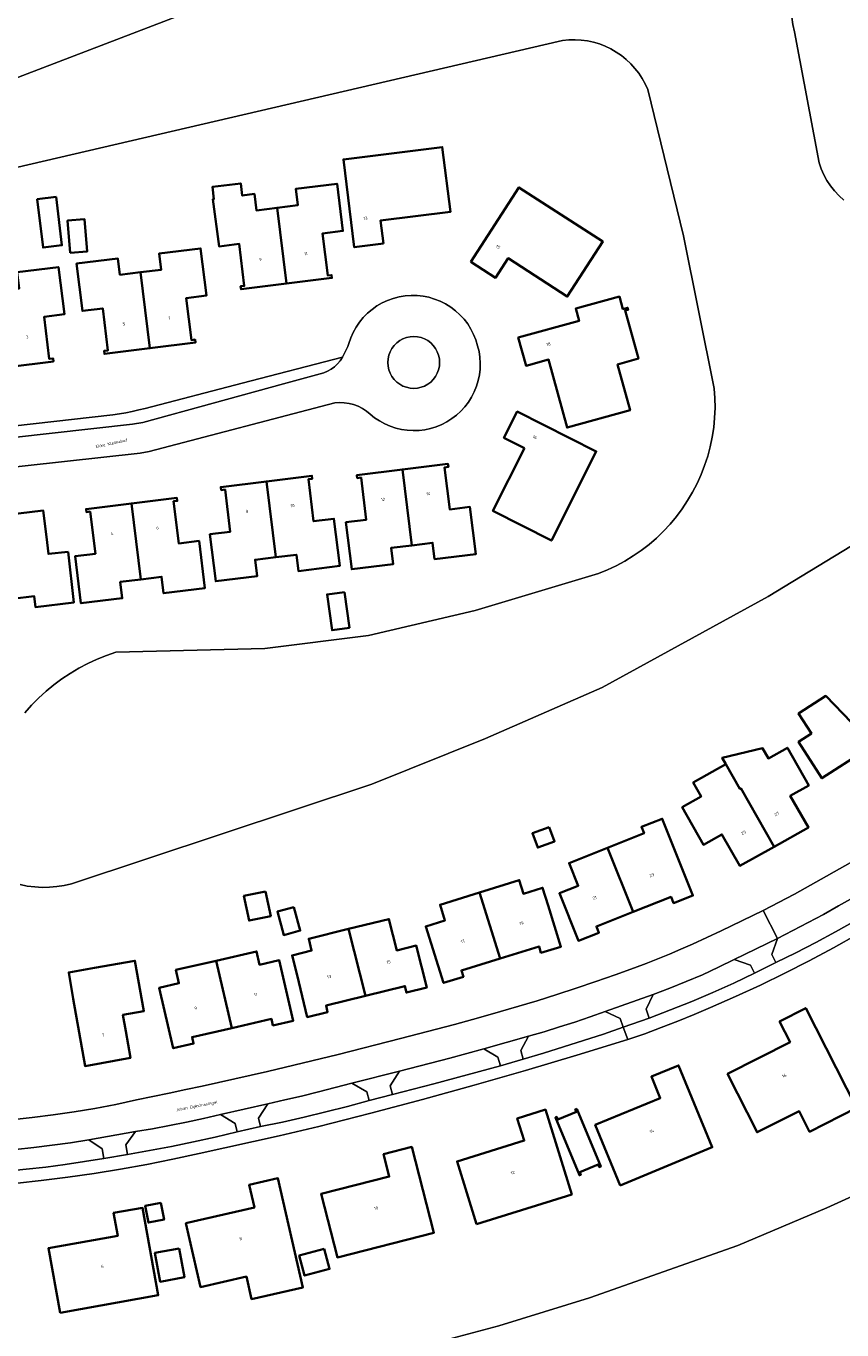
# Model space of a CAD drawing. Header units: metres. Extents: x 229229 to 231729, y 593167 to 595667.
# Tile 237 of 256: x 230931 to 231051, y 594683 to 594874. Entities that reach past the tile are written whole.
import ezdxf
from ezdxf.enums import TextEntityAlignment as Align

# ---------------------------------------------------------------- set-up
doc = ezdxf.new("R2010")
doc.units = ezdxf.units.M
for name, color, linetype, lineweight in [('B-WE-GR-GROENVOORZIENING-GV', 80, 'Continuous', 18), ('B-WE-OG-BEBOUWING-GV', 7, 'Continuous', 35), ('B-WE-OG-BEBOUWING-T18', 10, 'Continuous', 18), ('B-WE-OG-BEBOUWING_SCHUUR-GV', 7, 'Continuous', 35), ('B-WE-OG-TERREIN_ERF-GV', 7, 'Continuous', 18), ('B-WE-OG-TOPOGRAFIE-T18', 10, 'Continuous', 18), ('B-WE-OG-WATER-GV', 130, 'Continuous', 18), ('B-WE-VH-VERHARDING_OPEN-GV', 252, 'Continuous', 18)]:
    doc.layers.add(name, color=color, linetype=linetype, lineweight=lineweight)
doc.styles.add('NLCS-ISO-M250-T18', font='NLCS-ISO.ttf', dxfattribs={"height": 0.45})

msp = doc.modelspace()

# ---------------------------------------------------------------- linework, layer by layer
at = {"layer": 'B-WE-GR-GROENVOORZIENING-GV'}
for points in [[(230984.1, 594824.852), (230984.139, 594824.312), (230984.254, 594823.783), (230984.443, 594823.276), (230984.702, 594822.8), (230985.027, 594822.367), (230985.41, 594821.984), (230985.843, 594821.659), (230986.319, 594821.4), (230986.826, 594821.211), (230987.355, 594821.096), (230987.895, 594821.057), (230988.435, 594821.096), (230988.964, 594821.211), (230989.471, 594821.4), (230989.947, 594821.659), (230990.38, 594821.984), (230990.763, 594822.367), (230991.088, 594822.8), (230991.347, 594823.276), (230991.536, 594823.783), (230991.651, 594824.312), (230991.69, 594824.852), (230991.651, 594825.392), (230991.536, 594825.921), (230991.347, 594826.428), (230991.088, 594826.904), (230990.763, 594827.337), (230990.38, 594827.72), (230989.947, 594828.045), (230989.471, 594828.304), (230988.964, 594828.493), (230988.435, 594828.608), (230987.895, 594828.647), (230987.355, 594828.608), (230986.826, 594828.493), (230986.319, 594828.304), (230985.843, 594828.045), (230985.41, 594827.72), (230985.027, 594827.337), (230984.702, 594826.904), (230984.443, 594826.428), (230984.254, 594825.921), (230984.139, 594825.392)], [(231055.386, 594744.753), (231054.673, 594745.951), (231052.333, 594746.538), (231050.128, 594745.282), (231047.907, 594744.053), (231045.672, 594742.85), (231043.423, 594741.675), (231041.16, 594740.526), (231040.36, 594738.154), (231040.935, 594736.982), (231043.875, 594738.442), (231046.791, 594739.95), (231049.682, 594741.504), (231052.547, 594743.106)], [(231037.791, 594735.426), (231037.212, 594736.615), (231034.849, 594737.441), (231032.524, 594736.3), (231030.171, 594735.218), (231027.792, 594734.197), (231025.387, 594733.235), (231022.959, 594732.335), (231021.929, 594730.159), (231022.383, 594728.877), (231025.521, 594730.051), (231028.632, 594731.293), (231031.715, 594732.604), (231034.768, 594733.982)], [(231018.593, 594727.517), (231018.128, 594728.793), (231015.949, 594729.817), (231013.721, 594729.039), (231011.483, 594728.289), (231009.237, 594727.565), (231006.981, 594726.869), (231004.718, 594726.201), (231003.588, 594724.122), (231003.947, 594722.849), (231006.893, 594723.729), (231009.831, 594724.636), (231012.76, 594725.57), (231015.681, 594726.53)], [(231000.589, 594721.896), (231000.225, 594723.167), (230998.171, 594724.342), (230993.167, 594722.987), (230985.793, 594721.081), (230984.459, 594718.953), (230984.761, 594717.664), (230990.814, 594719.229)], [(230981.369, 594716.81), (230981.026, 594718.09), (230978.844, 594719.335), (230976.393, 594718.68), (230973.935, 594718.052), (230971.471, 594717.451), (230969, 594716.876), (230966.523, 594716.329), (230965.151, 594714.235), (230965.436, 594712.986), (230968.647, 594713.644), (230971.847, 594714.355), (230975.035, 594715.12), (230978.209, 594715.939)], [(230962.011, 594712.223), (230961.73, 594713.455), (230959.586, 594714.747), (230957.109, 594714.176), (230954.624, 594713.64), (230952.132, 594713.138), (230949.634, 594712.671), (230947.129, 594712.238), (230945.731, 594710.29), (230945.954, 594708.911), (230949.186, 594709.467), (230952.409, 594710.077), (230955.621, 594710.739), (230958.822, 594711.455)], [(230942.277, 594709.701), (230940.326, 594711.037), (230937.638, 594710.621), (230934.944, 594710.244), (230932.245, 594709.907), (230929.541, 594709.61), (230926.833, 594709.353), (230925.312, 594707.518), (230925.411, 594706.269), (230928.272, 594706.474), (230931.129, 594706.735), (230933.98, 594707.051), (230936.824, 594707.423), (230939.66, 594707.85), (230942.488, 594708.332)]]:
    msp.add_lwpolyline(points, close=True, dxfattribs=at)
at = {"layer": 'B-WE-OG-BEBOUWING-GV'}
for points in [[(230983.443, 594842.252), (230983.024, 594845.631), (230993.26, 594846.9), (230992.073, 594856.388), (230977.582, 594854.584), (230979.188, 594841.721)], [(230969.25, 594836.386), (230967.884, 594847.491), (230964.86, 594847.112), (230964.559, 594849.512), (230962.778, 594849.289), (230962.554, 594851.073), (230958.4, 594850.552), (230958.624, 594848.768), (230958.459, 594848.747), (230959.371, 594841.842), (230962.34, 594842.198), (230963.076, 594836.062), (230962.532, 594835.997), (230962.592, 594835.559)], [(230967.884, 594847.491), (230969.25, 594836.386), (230975.919, 594837.215), (230975.865, 594837.651), (230975.31, 594837.582), (230974.545, 594843.74), (230977.519, 594844.109), (230976.662, 594851.011), (230970.612, 594850.252), (230970.91, 594847.871)], [(230996.274, 594839.573), (230999.891, 594837.25), (231001.748, 594840.097), (231010.383, 594834.503), (231015.589, 594842.569), (231003.3, 594850.481)], [(230935.501, 594849.075), (230932.735, 594848.74), (230933.592, 594841.667), (230936.358, 594842.002)], [(230937.591, 594840.905), (230940.061, 594841.11), (230939.67, 594845.821), (230937.2, 594845.615)], [(230947.872, 594838.046), (230949.257, 594826.93), (230955.926, 594827.76), (230955.872, 594828.196), (230955.327, 594828.128), (230954.564, 594834.266), (230957.534, 594834.635), (230956.674, 594841.545), (230950.62, 594840.808), (230950.911, 594838.416)], [(230928.439, 594824.173), (230935.107, 594825.004), (230935.053, 594825.44), (230934.508, 594825.372), (230933.741, 594831.527), (230936.714, 594831.897), (230935.853, 594838.805), (230929.792, 594838.059), (230930.086, 594835.675), (230927.059, 594835.303)], [(230947.872, 594838.046), (230944.848, 594837.678), (230944.558, 594840.06), (230938.504, 594839.323), (230939.354, 594832.406), (230942.331, 594832.772), (230943.088, 594826.609), (230942.542, 594826.542), (230942.592, 594826.101), (230949.257, 594826.93)], [(231018.533, 594832.673), (231018.034, 594834.501), (231011.618, 594832.748), (231012.118, 594830.921), (231003.206, 594828.486), (231004.355, 594824.379), (231007.636, 594825.273), (231010.358, 594815.327), (231019.59, 594817.854), (231017.755, 594824.569), (231020.803, 594825.42), (231018.856, 594832.449), (231019.298, 594832.572), (231019.217, 594832.86)], [(231004.133, 594812.284), (230999.488, 594803.106), (231008.06, 594798.778), (231014.64, 594811.825), (231003.05, 594817.653), (231001.104, 594813.817)], [(230987.607, 594798.076), (230990.644, 594798.449), (230990.938, 594796.058), (230996.99, 594796.802), (230996.131, 594803.71), (230993.167, 594803.345), (230992.411, 594809.49), (230992.964, 594809.558), (230992.906, 594810.008), (230986.237, 594809.181)], [(230967.68, 594796.337), (230970.706, 594796.709), (230971, 594794.318), (230977.053, 594795.063), (230976.199, 594801.963), (230973.229, 594801.596), (230972.469, 594807.744), (230973.023, 594807.813), (230972.968, 594808.258), (230966.319, 594807.434)], [(230986.237, 594809.181), (230979.571, 594808.355), (230979.625, 594807.92), (230980.179, 594807.988), (230980.94, 594801.833), (230977.962, 594801.465), (230978.815, 594794.568), (230984.877, 594795.313), (230984.583, 594797.704), (230987.607, 594798.076)], [(230966.319, 594807.434), (230959.636, 594806.605), (230959.703, 594806.16), (230960.257, 594806.228), (230961.016, 594800.072), (230958.037, 594799.705), (230958.886, 594792.817), (230964.939, 594793.562), (230964.643, 594795.963), (230967.68, 594796.337)], [(230947.927, 594793.097), (230946.545, 594804.201), (230939.887, 594803.379), (230939.942, 594802.947), (230940.496, 594803.016), (230941.266, 594796.848), (230938.286, 594796.477), (230939.145, 594789.586), (230945.198, 594790.339), (230944.902, 594792.721)], [(230946.545, 594804.201), (230947.927, 594793.097), (230950.955, 594793.474), (230951.254, 594791.073), (230957.307, 594791.826), (230956.45, 594798.729), (230953.469, 594798.359), (230952.704, 594804.519), (230953.258, 594804.588), (230953.204, 594805.024)], [(230937.262, 594797.147), (230934.373, 594796.81), (230934.083, 594799.298), (230933.632, 594803.164), (230925.105, 594802.131), (230925.596, 594798.012), (230927.102, 594798.186), (230927.704, 594792.985), (230927.896, 594793), (230929.107, 594790.255), (230932.297, 594790.618), (230932.476, 594789.048), (230938.128, 594789.721)], [(230977.755, 594791.242), (230975.206, 594790.89), (230975.93, 594785.647), (230978.479, 594785.999)], [(231049.574, 594765.202), (231052.169, 594766.888), (231055.079, 594762.409), (231059.908, 594765.514), (231054.564, 594773.759), (231052.007, 594772.117), (231048.249, 594776.019), (231044.268, 594773.462), (231046.146, 594770.539), (231044.255, 594769.324), (231047.689, 594763.978)], [(231035.664, 594762.426), (231035.802, 594762.504), (231040.687, 594753.943), (231045.7, 594756.754), (231043.057, 594761.398), (231045.758, 594762.935), (231042.624, 594768.441), (231039.849, 594766.872), (231039.003, 594768.367), (231033.094, 594766.97), (231033.618, 594766.043)], [(231040.687, 594753.943), (231035.802, 594762.504), (231035.664, 594762.426), (231033.618, 594766.043), (231028.839, 594763.34), (231029.993, 594761.297), (231027.227, 594759.733), (231030.338, 594754.232), (231033.034, 594755.766), (231035.672, 594751.131)], [(231007.755, 594756.833), (231005.29, 594755.931), (231006.061, 594753.824), (231008.526, 594754.726)], [(231020.059, 594744.417), (231025.592, 594746.606), (231025.956, 594745.702), (231028.789, 594746.791), (231024.289, 594758.053), (231021.247, 594756.843), (231021.625, 594755.924), (231016.292, 594753.801)], [(231020.059, 594744.417), (231016.292, 594753.801), (231010.658, 594751.558), (231011.988, 594748.23), (231009.243, 594747.134), (231012.021, 594740.181), (231015.024, 594741.35), (231014.656, 594742.28)], [(230997.545, 594747.256), (231000.565, 594737.601), (231006.248, 594739.352), (231006.535, 594738.423), (231009.458, 594739.321), (231007.586, 594745.354), (231006.778, 594747.957), (231003.952, 594747.08), (231003.338, 594749.059)], [(230966.184, 594747.416), (230963.019, 594746.753), (230963.775, 594743.143), (230966.94, 594743.806)], [(231000.565, 594737.601), (230997.545, 594747.256), (230991.752, 594745.454), (230992.468, 594743.175), (230989.657, 594742.292), (230992.257, 594734.011), (230995.168, 594734.911), (230994.882, 594735.851)], [(230970.353, 594745.114), (230967.933, 594744.462), (230968.859, 594741.028), (230971.279, 594741.68)], [(230978.328, 594741.908), (230980.821, 594732.123), (230986.597, 594733.551), (230986.832, 594732.6), (230989.788, 594733.334), (230988.267, 594739.477), (230985.395, 594738.766), (230984.256, 594743.366)], [(230970.795, 594735.145), (230972.306, 594729.018), (230975.27, 594729.74), (230975.043, 594730.694), (230980.821, 594732.123), (230978.328, 594741.908), (230972.509, 594740.476), (230972.935, 594738.748), (230970.08, 594738.044)], [(230961.234, 594727.412), (230967.046, 594728.739), (230967.264, 594727.782), (230970.239, 594728.471), (230968.194, 594737.336), (230965.324, 594736.674), (230964.875, 594738.62), (230958.959, 594737.267)], [(230941.151, 594736.204), (230937.354, 594735.543), (230938.024, 594731.698), (230939.759, 594721.849), (230946.4, 594723.029), (230945.705, 594726.96), (230945.284, 594729.339), (230948.365, 594729.884), (230947.058, 594737.257)], [(230958.959, 594737.267), (230953.052, 594735.917), (230953.502, 594733.973), (230950.625, 594733.307), (230952.675, 594724.452), (230955.638, 594725.138), (230955.421, 594726.085), (230961.234, 594727.412)], [(231041.476, 594728.377), (231043.017, 594725.347), (231033.855, 594720.688), (231038.19, 594712.142), (231044.339, 594715.261), (231045.876, 594712.232), (231052.746, 594715.717), (231045.327, 594730.331)], [(231018.136, 594704.366), (231031.628, 594709.945), (231026.691, 594721.934), (231022.701, 594720.3), (231023.996, 594717.159), (231014.48, 594713.236)], [(230997.092, 594698.717), (231011.028, 594703.059), (231007.175, 594715.464), (231003.068, 594714.182), (231004.077, 594710.936), (230994.244, 594707.881)], [(231011.774, 594715.589), (231011.562, 594715.502), (231011.717, 594715.123), (231009.006, 594714.012), (231008.849, 594714.39), (231008.636, 594714.303), (231012.153, 594705.852), (231012.365, 594705.939), (231012.208, 594706.318), (231014.914, 594707.423), (231015.071, 594707.045), (231015.284, 594707.132)], [(230983.453, 594708.954), (230984.295, 594705.664), (230974.328, 594703.114), (230976.704, 594693.825), (230990.838, 594697.437), (230987.611, 594710.013)], [(230954.532, 594698.834), (230956.665, 594689.493), (230963.379, 594691.026), (230964.134, 594687.718), (230971.665, 594689.437), (230968.003, 594705.421), (230963.803, 594704.457), (230964.565, 594701.135)], [(230936.087, 594685.713), (230950.458, 594688.291), (230948.169, 594701.085), (230943.936, 594700.339), (230944.535, 594696.991), (230934.393, 594695.176)], [(230950.856, 594701.814), (230948.564, 594701.381), (230949.028, 594698.922), (230951.32, 594699.355)], [(230953.533, 594695.137), (230949.978, 594694.484), (230950.753, 594690.268), (230954.308, 594690.921)]]:
    msp.add_lwpolyline(points, close=True, dxfattribs=at)
at = {"layer": 'B-WE-OG-BEBOUWING_SCHUUR-GV'}
msp.add_lwpolyline([(230974.784, 594695.082), (230971.117, 594694.108), (230971.895, 594691.179), (230975.562, 594692.153)], close=True, dxfattribs=at)
at = {"layer": 'B-WE-OG-TERREIN_ERF-GV'}
for points in [[(231060.086, 594920.501), (231045.31, 594884.947), (231044.785, 594883.977), (231044.331, 594882.972), (231043.95, 594881.937), (231043.643, 594880.878), (231043.413, 594879.799), (231043.261, 594878.707), (231043.186, 594877.607), (231043.191, 594876.504), (231043.274, 594875.404), (231043.436, 594874.314), (231043.675, 594873.237), (231047.274, 594854.073), (231047.585, 594853.178), (231047.97, 594852.313), (231048.426, 594851.483), (231048.951, 594850.694), (231049.539, 594849.952), (231050.189, 594849.262), (231050.894, 594848.629)], [(230919.131, 594862.488), (231026.604, 594903.638)], [(230930.915, 594773.569), (230931.901, 594774.666), (230932.941, 594775.712), (230934.033, 594776.704), (230935.174, 594777.639), (230936.36, 594778.516), (230937.59, 594779.331), (230938.859, 594780.083), (230940.164, 594780.769), (230941.503, 594781.388), (230942.871, 594781.939), (230944.266, 594782.42), (230966.093, 594782.954), (230981.255, 594784.875), (230996.892, 594788.525), (231014.939, 594793.947), (231016.266, 594794.485), (231017.562, 594795.095), (231018.822, 594795.774), (231020.044, 594796.521), (231021.224, 594797.333), (231022.357, 594798.208), (231023.441, 594799.144), (231024.473, 594800.137), (231025.449, 594801.184), (231026.367, 594802.284), (231027.223, 594803.431), (231028.016, 594804.624), (231028.743, 594805.857), (231029.402, 594807.129), (231029.99, 594808.434), (231030.507, 594809.77), (231030.95, 594811.131), (231031.319, 594812.515), (231031.612, 594813.917), (231031.828, 594815.332), (231031.967, 594816.758), (231032.028, 594818.188), (231032.011, 594819.62), (231031.916, 594821.049), (231027.407, 594843.369), (231022.164, 594864.794), (231021.791, 594865.625), (231021.353, 594866.425), (231020.855, 594867.188), (231020.299, 594867.909), (231019.688, 594868.585), (231019.026, 594869.211), (231018.317, 594869.784), (231017.566, 594870.299), (231016.776, 594870.755), (231015.954, 594871.147), (231015.103, 594871.474), (231014.23, 594871.733), (231013.339, 594871.923), (231012.435, 594872.043), (231011.525, 594872.092), (231010.614, 594872.07), (231009.708, 594871.977), (230925.04, 594852.294)], [(230923.469, 594814.901), (230943.82, 594817.186), (230944.774, 594817.33), (230945.724, 594817.496), (230946.669, 594817.684), (230947.611, 594817.893), (230948.547, 594818.124), (230962.745, 594821.833), (230977.458, 594825.601), (230977.662, 594825.994), (230977.857, 594826.392), (230978.043, 594826.794), (230978.22, 594827.2), (230978.387, 594827.61), (230978.67, 594828.443), (230979.026, 594829.248), (230979.453, 594830.017), (230979.947, 594830.745), (230980.505, 594831.425), (230981.122, 594832.052), (230981.793, 594832.622), (230982.512, 594833.128), (230983.274, 594833.569), (230984.072, 594833.938), (230984.901, 594834.235), (230985.752, 594834.456), (230986.62, 594834.599), (230987.498, 594834.664), (230988.378, 594834.65), (230989.253, 594834.557), (230990.115, 594834.385), (230990.959, 594834.137), (230991.778, 594833.813), (230992.564, 594833.418), (230993.311, 594832.953), (230994.013, 594832.423), (230994.665, 594831.833), (230995.261, 594831.186), (230995.797, 594830.488), (230996.268, 594829.744), (230996.67, 594828.962), (230997, 594828.146), (230997.255, 594827.304), (230997.46, 594826.465), (230997.589, 594825.612), (230997.642, 594824.75), (230997.619, 594823.887), (230997.519, 594823.029), (230997.343, 594822.184), (230997.093, 594821.357), (230996.77, 594820.557), (230996.377, 594819.788), (230995.918, 594819.056), (230995.396, 594818.369), (230994.815, 594817.73), (230994.179, 594817.146), (230993.494, 594816.621), (230992.765, 594816.158), (230991.998, 594815.762), (230991.199, 594815.435), (230990.373, 594815.181), (230989.529, 594815.001), (230988.672, 594814.897), (230987.809, 594814.869), (230986.947, 594814.918), (230986.093, 594815.044), (230985.253, 594815.245), (230984.434, 594815.519), (230983.643, 594815.865), (230982.886, 594816.28), (230982.169, 594816.761), (230981.497, 594817.303), (230980.953, 594817.742), (230980.366, 594818.121), (230979.743, 594818.435), (230979.089, 594818.682), (230978.413, 594818.858), (230977.722, 594818.962), (230977.024, 594818.992), (230976.327, 594818.948), (230949.159, 594811.826), (230947.834, 594811.592), (230914.544, 594807.926)], [(231059.237, 594802.396), (231039.835, 594790.6), (231015.473, 594777.263), (230998.408, 594769.796), (230981.753, 594763.111), (230937.764, 594748.538), (230936.705, 594748.285), (230935.631, 594748.11), (230934.546, 594748.014), (230933.458, 594747.997), (230932.371, 594748.06), (230931.292, 594748.202), (230930.226, 594748.422)], [(230928.93, 594713.989), (230932.012, 594714.298), (230935.086, 594714.677), (230938.151, 594715.127), (230941.204, 594715.647), (230944.245, 594716.237), (230947.271, 594716.897), (230949.68, 594717.39), (230952.087, 594717.889), (230954.493, 594718.393), (230956.898, 594718.903), (230959.302, 594719.418), (230966.496, 594721.051), (230976.813, 594723.537), (230985.954, 594725.883), (230988.594, 594726.541), (230991.229, 594727.22), (230993.858, 594727.922), (230996.48, 594728.645), (230999.097, 594729.391), (231005.971, 594731.393), (231008.835, 594732.317), (231011.693, 594733.261), (231014.544, 594734.225), (231017.387, 594735.21), (231020.224, 594736.216), (231021.945, 594736.857), (231023.654, 594737.527), (231025.353, 594738.226), (231027.039, 594738.953), (231028.713, 594739.708), (231032.918, 594741.654), (231039.081, 594744.619), (231043.675, 594747.028), (231054.156, 594752.894)], [(231052.853, 594741.116), (231049.362, 594739.16), (231045.834, 594737.271), (231042.271, 594735.45), (231038.673, 594733.698), (231035.042, 594732.015), (231031.38, 594730.402), (231028.99, 594729.385), (231026.583, 594728.408), (231024.16, 594727.47), (231021.722, 594726.573), (231019.269, 594725.717), (231011.778, 594723.413), (231004.265, 594721.184), (230996.73, 594719.028), (230989.174, 594716.947), (230981.598, 594714.941), (230974.002, 594713.01), (230968.187, 594711.649), (230956.451, 594709.025), (230952.629, 594708.193), (230948.792, 594707.432), (230944.941, 594706.742), (230941.079, 594706.125), (230937.205, 594705.579), (230933.322, 594705.106), (230929.837, 594704.698)], [(230988.626, 594680.707), (231000.348, 594683.806), (231013.635, 594687.891), (231035.379, 594695.593), (231048.419, 594701.081), (231062.168, 594707.315)]]:
    msp.add_lwpolyline(points, dxfattribs=at)
for points in [[(230983.024, 594845.631), (230983.443, 594842.252), (230979.188, 594841.721), (230977.582, 594854.584), (230992.073, 594856.388), (230993.26, 594846.9)], [(230975.31, 594837.582), (230975.865, 594837.651), (230975.919, 594837.215), (230969.25, 594836.386), (230962.592, 594835.559), (230962.532, 594835.997), (230963.076, 594836.062), (230962.34, 594842.198), (230959.371, 594841.842), (230958.459, 594848.747), (230958.624, 594848.768), (230958.4, 594850.552), (230962.554, 594851.073), (230962.778, 594849.289), (230964.559, 594849.512), (230964.86, 594847.112), (230967.884, 594847.491), (230970.91, 594847.871), (230970.612, 594850.252), (230976.662, 594851.011), (230977.519, 594844.109), (230974.545, 594843.74)], [(230999.891, 594837.25), (230996.274, 594839.573), (231003.3, 594850.481), (231015.589, 594842.569), (231010.383, 594834.503), (231001.748, 594840.097)], [(230933.592, 594841.667), (230932.735, 594848.74), (230935.501, 594849.075), (230936.358, 594842.002)], [(230940.061, 594841.11), (230937.591, 594840.905), (230937.2, 594845.615), (230939.67, 594845.821)], [(230933.741, 594831.527), (230934.508, 594825.372), (230935.053, 594825.44), (230935.107, 594825.004), (230928.439, 594824.173), (230921.773, 594823.343), (230921.722, 594823.792), (230922.266, 594823.857), (230921.527, 594830.003), (230916.559, 594829.406), (230917.411, 594822.545), (230915.075, 594822.254), (230913.359, 594836.033), (230914.153, 594836.132), (230913.491, 594841.483), (230917.593, 594841.991), (230918.255, 594836.64), (230923.742, 594837.315), (230924.035, 594834.931), (230927.059, 594835.303), (230930.086, 594835.675), (230929.792, 594838.059), (230935.853, 594838.805), (230936.714, 594831.897)], [(230957.534, 594834.635), (230954.564, 594834.266), (230955.327, 594828.128), (230955.872, 594828.196), (230955.926, 594827.76), (230949.257, 594826.93), (230942.592, 594826.101), (230942.542, 594826.542), (230943.088, 594826.609), (230942.331, 594832.772), (230939.354, 594832.406), (230938.504, 594839.323), (230944.558, 594840.06), (230944.848, 594837.678), (230947.872, 594838.046), (230950.911, 594838.416), (230950.62, 594840.808), (230956.674, 594841.545)], [(231004.355, 594824.379), (231003.206, 594828.486), (231012.118, 594830.921), (231011.618, 594832.748), (231018.034, 594834.501), (231018.533, 594832.673), (231019.217, 594832.86), (231019.298, 594832.572), (231018.856, 594832.449), (231020.803, 594825.42), (231017.755, 594824.569), (231019.59, 594817.854), (231010.358, 594815.327), (231007.636, 594825.273)], [(231014.64, 594811.825), (231008.06, 594798.778), (230999.488, 594803.106), (231004.133, 594812.284), (231001.104, 594813.817), (231003.05, 594817.653)], [(230986.237, 594809.181), (230992.906, 594810.008), (230992.964, 594809.558), (230992.411, 594809.49), (230993.167, 594803.345), (230996.131, 594803.71), (230996.99, 594796.802), (230990.938, 594796.058), (230990.644, 594798.449), (230987.607, 594798.076), (230984.583, 594797.704), (230984.877, 594795.313), (230978.815, 594794.568), (230977.962, 594801.465), (230980.94, 594801.833), (230980.179, 594807.988), (230979.625, 594807.92), (230979.571, 594808.355)], [(230976.199, 594801.963), (230977.053, 594795.063), (230971, 594794.318), (230970.706, 594796.709), (230967.68, 594796.337), (230964.643, 594795.963), (230964.939, 594793.562), (230958.886, 594792.817), (230958.037, 594799.705), (230961.016, 594800.072), (230960.257, 594806.228), (230959.703, 594806.16), (230959.636, 594806.605), (230966.319, 594807.434), (230972.968, 594808.258), (230973.023, 594807.813), (230972.469, 594807.744), (230973.229, 594801.596)], [(230957.307, 594791.826), (230951.254, 594791.073), (230950.955, 594793.474), (230947.927, 594793.097), (230944.902, 594792.721), (230945.198, 594790.339), (230939.145, 594789.586), (230938.286, 594796.477), (230941.266, 594796.848), (230940.496, 594803.016), (230939.942, 594802.947), (230939.887, 594803.379), (230946.545, 594804.201), (230953.204, 594805.024), (230953.258, 594804.588), (230952.704, 594804.519), (230953.469, 594798.359), (230956.45, 594798.729)], [(230938.128, 594789.721), (230932.476, 594789.048), (230932.297, 594790.618), (230929.107, 594790.255), (230927.896, 594793), (230927.704, 594792.985), (230927.102, 594798.186), (230925.596, 594798.012), (230925.105, 594802.131), (230933.632, 594803.164), (230934.083, 594799.298), (230934.373, 594796.81), (230937.262, 594797.147)], [(230978.479, 594785.999), (230975.93, 594785.647), (230975.206, 594790.89), (230977.755, 594791.242)], [(231052.007, 594772.117), (231054.564, 594773.759), (231057.04, 594775.35), (231056.495, 594776.378), (231056.99, 594777.505), (231058.34, 594778.372), (231061.024, 594780.097), (231064.442, 594774.781), (231061.847, 594773.112), (231064.737, 594768.619), (231059.908, 594765.514), (231055.079, 594762.409), (231052.169, 594766.888), (231049.574, 594765.202), (231047.689, 594763.978), (231044.255, 594769.324), (231046.146, 594770.539), (231044.268, 594773.462), (231048.249, 594776.019)], [(231039.003, 594768.367), (231039.849, 594766.872), (231042.624, 594768.441), (231045.758, 594762.935), (231043.057, 594761.398), (231045.7, 594756.754), (231040.687, 594753.943), (231035.672, 594751.131), (231033.034, 594755.766), (231030.338, 594754.232), (231027.227, 594759.733), (231029.993, 594761.297), (231028.839, 594763.34), (231033.618, 594766.043), (231033.094, 594766.97)], [(231008.526, 594754.726), (231006.061, 594753.824), (231005.29, 594755.931), (231007.755, 594756.833)], [(231016.292, 594753.801), (231021.625, 594755.924), (231021.247, 594756.843), (231024.289, 594758.053), (231028.789, 594746.791), (231025.956, 594745.702), (231025.592, 594746.606), (231020.059, 594744.417), (231014.656, 594742.28), (231015.024, 594741.35), (231012.021, 594740.181), (231009.243, 594747.134), (231011.988, 594748.23), (231010.658, 594751.558)], [(231003.338, 594749.059), (231003.952, 594747.08), (231006.778, 594747.957), (231007.586, 594745.354), (231009.458, 594739.321), (231006.535, 594738.423), (231006.248, 594739.352), (231000.565, 594737.601), (230994.882, 594735.851), (230995.168, 594734.911), (230992.257, 594734.011), (230989.657, 594742.292), (230992.468, 594743.175), (230991.752, 594745.454), (230997.545, 594747.256)], [(230966.94, 594743.806), (230963.775, 594743.143), (230963.019, 594746.753), (230966.184, 594747.416)], [(230971.279, 594741.68), (230968.859, 594741.028), (230967.933, 594744.462), (230970.353, 594745.114)], [(230984.256, 594743.366), (230985.395, 594738.766), (230988.267, 594739.477), (230989.788, 594733.334), (230986.832, 594732.6), (230986.597, 594733.551), (230980.821, 594732.123), (230975.043, 594730.694), (230975.27, 594729.74), (230972.306, 594729.018), (230970.795, 594735.145), (230970.08, 594738.044), (230972.935, 594738.748), (230972.509, 594740.476), (230978.328, 594741.908)], [(230970.239, 594728.471), (230967.264, 594727.782), (230967.046, 594728.739), (230961.234, 594727.412), (230955.421, 594726.085), (230955.638, 594725.138), (230952.675, 594724.452), (230950.625, 594733.307), (230953.502, 594733.973), (230953.052, 594735.917), (230958.959, 594737.267), (230964.875, 594738.62), (230965.324, 594736.674), (230968.194, 594737.336)], [(230947.058, 594737.257), (230948.365, 594729.884), (230945.284, 594729.339), (230945.705, 594726.96), (230946.4, 594723.029), (230939.759, 594721.849), (230938.024, 594731.698), (230937.354, 594735.543), (230941.151, 594736.204)], [(231041.476, 594728.377), (231045.327, 594730.331), (231052.746, 594715.717), (231045.876, 594712.232), (231044.339, 594715.261), (231038.19, 594712.142), (231033.855, 594720.688), (231043.017, 594725.347)], [(231014.48, 594713.236), (231023.996, 594717.159), (231022.701, 594720.3), (231026.691, 594721.934), (231031.628, 594709.945), (231018.136, 594704.366)], [(231011.028, 594703.059), (230997.092, 594698.717), (230994.244, 594707.881), (231004.077, 594710.936), (231003.068, 594714.182), (231007.175, 594715.464)], [(231011.774, 594715.589), (231015.284, 594707.132), (231015.071, 594707.045), (231014.914, 594707.423), (231012.208, 594706.318), (231012.365, 594705.939), (231012.153, 594705.852), (231008.636, 594714.303), (231008.849, 594714.39), (231009.006, 594714.012), (231011.717, 594715.123), (231011.562, 594715.502)], [(230990.838, 594697.437), (230976.704, 594693.825), (230974.328, 594703.114), (230984.295, 594705.664), (230983.453, 594708.954), (230987.611, 594710.013)], [(230971.665, 594689.437), (230964.134, 594687.718), (230963.379, 594691.026), (230956.665, 594689.493), (230954.532, 594698.834), (230964.565, 594701.135), (230963.803, 594704.457), (230968.003, 594705.421)], [(230950.458, 594688.291), (230936.087, 594685.713), (230934.393, 594695.176), (230944.535, 594696.991), (230943.936, 594700.339), (230948.169, 594701.085)], [(230951.32, 594699.355), (230949.028, 594698.922), (230948.564, 594701.381), (230950.856, 594701.814)], [(230953.533, 594695.137), (230954.308, 594690.921), (230950.753, 594690.268), (230949.978, 594694.484)]]:
    msp.add_lwpolyline(points, close=True, dxfattribs=at)
at = {"layer": 'B-WE-OG-WATER-GV'}
for points in [[(231050.894, 594848.629), (231050.189, 594849.262), (231049.539, 594849.952), (231048.951, 594850.694), (231048.426, 594851.483), (231047.97, 594852.313), (231047.585, 594853.178), (231047.274, 594854.073), (231043.675, 594873.237), (231043.436, 594874.314), (231043.274, 594875.404), (231043.191, 594876.504), (231043.186, 594877.607), (231043.261, 594878.707), (231043.413, 594879.799), (231043.643, 594880.878), (231043.95, 594881.937), (231044.331, 594882.972), (231044.785, 594883.977), (231045.31, 594884.947), (231060.086, 594920.501)], [(231026.604, 594903.638), (230919.131, 594862.488)], [(230925.04, 594852.294), (231009.708, 594871.977), (231010.614, 594872.07), (231011.525, 594872.092), (231012.435, 594872.043), (231013.339, 594871.923), (231014.23, 594871.733), (231015.103, 594871.474), (231015.954, 594871.147), (231016.776, 594870.755), (231017.566, 594870.299), (231018.317, 594869.784), (231019.026, 594869.211), (231019.688, 594868.585), (231020.299, 594867.909), (231020.855, 594867.188), (231021.353, 594866.425), (231021.791, 594865.625), (231022.164, 594864.794), (231027.407, 594843.369), (231031.916, 594821.049), (231032.011, 594819.62), (231032.028, 594818.188), (231031.967, 594816.758), (231031.828, 594815.332), (231031.612, 594813.917), (231031.319, 594812.515), (231030.95, 594811.131), (231030.507, 594809.77), (231029.99, 594808.434), (231029.402, 594807.129), (231028.743, 594805.857), (231028.016, 594804.624), (231027.223, 594803.431), (231026.367, 594802.284), (231025.449, 594801.184), (231024.473, 594800.137), (231023.441, 594799.144), (231022.357, 594798.208), (231021.224, 594797.333), (231020.044, 594796.521), (231018.822, 594795.774), (231017.562, 594795.095), (231016.266, 594794.485), (231014.939, 594793.947), (230996.892, 594788.525), (230981.255, 594784.875), (230966.093, 594782.954), (230944.266, 594782.42), (230942.871, 594781.939), (230941.503, 594781.388), (230940.164, 594780.769), (230938.859, 594780.083), (230937.59, 594779.331), (230936.36, 594778.516), (230935.174, 594777.639), (230934.033, 594776.704), (230932.941, 594775.712), (230931.901, 594774.666), (230930.915, 594773.569)], [(230930.226, 594748.422), (230931.292, 594748.202), (230932.371, 594748.06), (230933.458, 594747.997), (230934.546, 594748.014), (230935.631, 594748.11), (230936.705, 594748.285), (230937.764, 594748.538), (230981.753, 594763.111), (230998.408, 594769.796), (231015.473, 594777.263), (231039.835, 594790.6), (231059.237, 594802.396)], [(231062.168, 594707.315), (231048.419, 594701.081), (231035.379, 594695.593), (231013.635, 594687.891), (231000.348, 594683.806), (230988.626, 594680.707)]]:
    msp.add_lwpolyline(points, dxfattribs=at)
at = {"layer": 'B-WE-VH-VERHARDING_OPEN-GV'}
for points in [[(230914.544, 594807.926), (230947.834, 594811.592), (230949.159, 594811.826), (230976.327, 594818.948), (230977.024, 594818.992), (230977.722, 594818.962), (230978.413, 594818.858), (230979.089, 594818.682), (230979.743, 594818.435), (230980.366, 594818.121), (230980.953, 594817.742), (230981.497, 594817.303), (230982.169, 594816.761), (230982.886, 594816.28), (230983.643, 594815.865), (230984.434, 594815.519), (230985.253, 594815.245), (230986.093, 594815.044), (230986.947, 594814.918), (230987.809, 594814.869), (230988.672, 594814.897), (230989.529, 594815.001), (230990.373, 594815.181), (230991.199, 594815.435), (230991.998, 594815.762), (230992.765, 594816.158), (230993.494, 594816.621), (230994.179, 594817.146), (230994.815, 594817.73), (230995.396, 594818.369), (230995.918, 594819.056), (230996.377, 594819.788), (230996.77, 594820.557), (230997.093, 594821.357), (230997.343, 594822.184), (230997.519, 594823.029), (230997.619, 594823.887), (230997.642, 594824.75), (230997.589, 594825.612), (230997.46, 594826.465), (230997.255, 594827.304), (230997, 594828.146), (230996.67, 594828.962), (230996.268, 594829.744), (230995.797, 594830.488), (230995.261, 594831.186), (230994.665, 594831.833), (230994.013, 594832.423), (230993.311, 594832.953), (230992.564, 594833.418), (230991.778, 594833.813), (230990.959, 594834.137), (230990.115, 594834.385), (230989.253, 594834.557), (230988.378, 594834.65), (230987.498, 594834.664), (230986.62, 594834.599), (230985.752, 594834.456), (230984.901, 594834.235), (230984.072, 594833.938), (230983.274, 594833.569), (230982.512, 594833.128), (230981.793, 594832.622), (230981.122, 594832.052), (230980.505, 594831.425), (230979.947, 594830.745), (230979.453, 594830.017), (230979.026, 594829.248), (230978.67, 594828.443), (230978.387, 594827.61), (230978.22, 594827.2), (230978.043, 594826.794), (230977.857, 594826.392), (230977.662, 594825.994), (230977.458, 594825.601), (230977.12, 594825.098), (230976.727, 594824.637), (230976.282, 594824.224), (230975.793, 594823.866), (230975.266, 594823.567), (230974.708, 594823.331), (230968.816, 594821.701), (230948.222, 594816.083), (230946.714, 594815.803), (230923.127, 594813.166)], [(231054.156, 594752.894), (231043.675, 594747.028), (231039.081, 594744.619), (231041.16, 594740.526), (231043.423, 594741.675), (231045.672, 594742.85), (231047.907, 594744.053), (231050.128, 594745.282), (231052.333, 594746.538)], [(230929.541, 594709.61), (230932.245, 594709.907), (230934.944, 594710.244), (230937.638, 594710.621), (230940.326, 594711.037), (230947.129, 594712.238), (230949.634, 594712.671), (230952.132, 594713.138), (230954.624, 594713.64), (230957.109, 594714.176), (230959.586, 594714.747), (230966.523, 594716.329), (230969, 594716.876), (230971.471, 594717.451), (230973.935, 594718.052), (230976.393, 594718.68), (230978.844, 594719.335), (230985.793, 594721.081), (230993.167, 594722.987), (230998.171, 594724.342), (231004.718, 594726.201), (231006.981, 594726.869), (231009.237, 594727.565), (231011.483, 594728.289), (231013.721, 594729.039), (231015.949, 594729.817), (231022.959, 594732.335), (231025.387, 594733.235), (231027.792, 594734.197), (231030.171, 594735.218), (231032.524, 594736.3), (231034.849, 594737.441), (231041.16, 594740.526), (231039.081, 594744.619), (231032.918, 594741.654), (231028.713, 594739.708), (231027.039, 594738.953), (231025.353, 594738.226), (231023.654, 594737.527), (231021.945, 594736.857), (231020.224, 594736.216), (231017.387, 594735.21), (231014.544, 594734.225), (231011.693, 594733.261), (231008.835, 594732.317), (231005.971, 594731.393), (230999.097, 594729.391), (230996.48, 594728.645), (230993.858, 594727.922), (230991.229, 594727.22), (230988.594, 594726.541), (230985.954, 594725.883), (230976.813, 594723.537), (230966.496, 594721.051), (230959.302, 594719.418), (230956.898, 594718.903), (230954.493, 594718.393), (230952.087, 594717.889), (230949.68, 594717.39), (230947.271, 594716.897), (230944.245, 594716.237), (230941.204, 594715.647), (230938.151, 594715.127), (230935.086, 594714.677), (230932.012, 594714.298), (230928.93, 594713.989)], [(231052.547, 594743.106), (231049.682, 594741.504), (231046.791, 594739.95), (231043.875, 594738.442), (231040.935, 594736.982), (231037.791, 594735.426), (231034.768, 594733.982), (231031.715, 594732.604), (231028.632, 594731.293), (231025.521, 594730.051), (231022.383, 594728.877), (231018.593, 594727.517), (231019.269, 594725.717), (231021.722, 594726.573), (231024.16, 594727.47), (231026.583, 594728.408), (231028.99, 594729.385), (231031.38, 594730.402), (231035.042, 594732.015), (231038.673, 594733.698), (231042.271, 594735.45), (231045.834, 594737.271), (231049.362, 594739.16), (231052.853, 594741.116)], [(230929.837, 594704.698), (230933.322, 594705.106), (230937.205, 594705.579), (230941.079, 594706.125), (230944.941, 594706.742), (230948.792, 594707.432), (230952.629, 594708.193), (230956.451, 594709.025), (230968.187, 594711.649), (230974.002, 594713.01), (230981.598, 594714.941), (230989.174, 594716.947), (230996.73, 594719.028), (231004.265, 594721.184), (231011.778, 594723.413), (231019.269, 594725.717), (231018.593, 594727.517), (231015.681, 594726.53), (231012.76, 594725.57), (231009.831, 594724.636), (231006.893, 594723.729), (231003.947, 594722.849), (231000.589, 594721.896), (230990.814, 594719.229), (230984.761, 594717.664), (230981.369, 594716.81), (230978.209, 594715.939), (230975.035, 594715.12), (230971.847, 594714.355), (230968.647, 594713.644), (230965.436, 594712.986), (230962.011, 594712.223), (230958.822, 594711.455), (230955.621, 594710.739), (230952.409, 594710.077), (230949.186, 594709.467), (230945.954, 594708.911), (230942.488, 594708.332), (230939.66, 594707.85), (230936.824, 594707.423), (230933.98, 594707.051), (230931.129, 594706.735), (230928.272, 594706.474)]]:
    msp.add_lwpolyline(points, dxfattribs=at)
for points in [[(230991.69, 594824.852), (230991.651, 594824.312), (230991.536, 594823.783), (230991.347, 594823.276), (230991.088, 594822.8), (230990.763, 594822.367), (230990.38, 594821.984), (230989.947, 594821.659), (230989.471, 594821.4), (230988.964, 594821.211), (230988.435, 594821.096), (230987.895, 594821.057), (230987.355, 594821.096), (230986.826, 594821.211), (230986.319, 594821.4), (230985.843, 594821.659), (230985.41, 594821.984), (230985.027, 594822.367), (230984.702, 594822.8), (230984.443, 594823.276), (230984.254, 594823.783), (230984.139, 594824.312), (230984.1, 594824.852), (230984.139, 594825.392), (230984.254, 594825.921), (230984.443, 594826.428), (230984.702, 594826.904), (230985.027, 594827.337), (230985.41, 594827.72), (230985.843, 594828.045), (230986.319, 594828.304), (230986.826, 594828.493), (230987.355, 594828.608), (230987.895, 594828.647), (230988.435, 594828.608), (230988.964, 594828.493), (230989.471, 594828.304), (230989.947, 594828.045), (230990.38, 594827.72), (230990.763, 594827.337), (230991.088, 594826.904), (230991.347, 594826.428), (230991.536, 594825.921), (230991.651, 594825.392)], [(230968.816, 594821.701), (230974.708, 594823.331), (230975.266, 594823.567), (230975.793, 594823.866), (230976.282, 594824.224), (230976.727, 594824.637), (230977.12, 594825.098), (230977.458, 594825.601), (230962.745, 594821.833), (230948.547, 594818.124), (230947.611, 594817.893), (230946.669, 594817.684), (230945.724, 594817.496), (230944.774, 594817.33), (230943.82, 594817.186), (230923.469, 594814.901), (230915.054, 594814.059), (230914.964, 594814.045), (230915.131, 594812.376), (230923.127, 594813.166), (230946.714, 594815.803), (230948.222, 594816.083)], [(231037.791, 594735.426), (231040.935, 594736.982), (231040.36, 594738.154), (231041.16, 594740.526), (231034.849, 594737.441), (231037.212, 594736.615)], [(231015.949, 594729.817), (231018.128, 594728.793), (231018.593, 594727.517), (231022.383, 594728.877), (231021.929, 594730.159), (231022.959, 594732.335)], [(230998.171, 594724.342), (231000.225, 594723.167), (231000.589, 594721.896), (231003.947, 594722.849), (231003.588, 594724.122), (231004.718, 594726.201)], [(230978.844, 594719.335), (230981.026, 594718.09), (230981.369, 594716.81), (230984.761, 594717.664), (230984.459, 594718.953), (230985.793, 594721.081)], [(230962.011, 594712.223), (230965.436, 594712.986), (230965.151, 594714.235), (230966.523, 594716.329), (230959.586, 594714.747), (230961.73, 594713.455)], [(230942.488, 594708.332), (230945.954, 594708.911), (230945.731, 594710.29), (230947.129, 594712.238), (230940.326, 594711.037), (230942.277, 594709.701)]]:
    msp.add_lwpolyline(points, close=True, dxfattribs=at)

# ---------------------------------------------------------------- texts
at = {"layer": 'B-WE-OG-BEBOUWING-T18', "style": 'NLCS-ISO-M250-T18'}
for s, rotation, p in [('13', 7.1, (230980.82, 594845.956)), ('11', 7.1, (230972.091, 594840.77)), ('15', 327.3, (231000.244, 594841.777)), ('9', 7.1, (230965.428, 594839.942)), ('7', 6.9, (230952.097, 594831.314)), ('5', 6.9, (230945.431, 594830.485)), ('3', 7, (230931.278, 594828.558)), ('18', 15.4, (231007.633, 594827.51)), ('16', 333.3, (231005.644, 594813.925)), ('10', 7, (230970.135, 594803.876)), ('12', 7, (230983.396, 594804.798)), ('14', 7, (230990.064, 594805.625)), ('8', 7, (230963.47, 594803.05)), ('6', 7, (230950.365, 594800.643)), ('4', 7, (230943.706, 594799.82)), ('27', 29.6, (231041.075, 594758.746)), ('25', 29.4, (231036.223, 594756.026)), ('23', 21.7, (231022.766, 594749.79)), ('21', 21.7, (231014.387, 594746.475)), ('19', 17.2, (231003.689, 594742.749)), ('17', 17.2, (230995.086, 594740.099)), ('15', 13.8, (230984.227, 594737.086)), ('13', 13.8, (230975.487, 594734.924)), ('11', 12.8, (230964.737, 594732.315)), ('9', 12.8, (230955.954, 594730.309)), ('7', 10, (230942.38, 594726.377)), ('16', 26.8, (231042.173, 594720.43)), ('14', 22.4, (231022.755, 594712.321)), ('12', 17.2, (231002.401, 594706.227)), ('10', 14.3, (230982.382, 594701.046)), ('8', 12.8, (230962.542, 594696.567)), ('6', 10.2, (230942.284, 594692.525))]:
    msp.add_text(s, height=0.45, rotation=rotation, dxfattribs=at).set_placement(p, align=Align.MIDDLE)
at = {"layer": 'B-WE-OG-TOPOGRAFIE-T18', "style": 'NLCS-ISO-M250-T18'}
for s, rotation, p in [('Ekke Kleimahof', 12.1, (230943.642, 594813.022)), ('Johan Dijkstrasingel', 11, (230956.125, 594715.937))]:
    msp.add_text(s, height=0.45, rotation=rotation, dxfattribs=at).set_placement(p, align=Align.MIDDLE)

doc.saveas('drawing.dxf')
